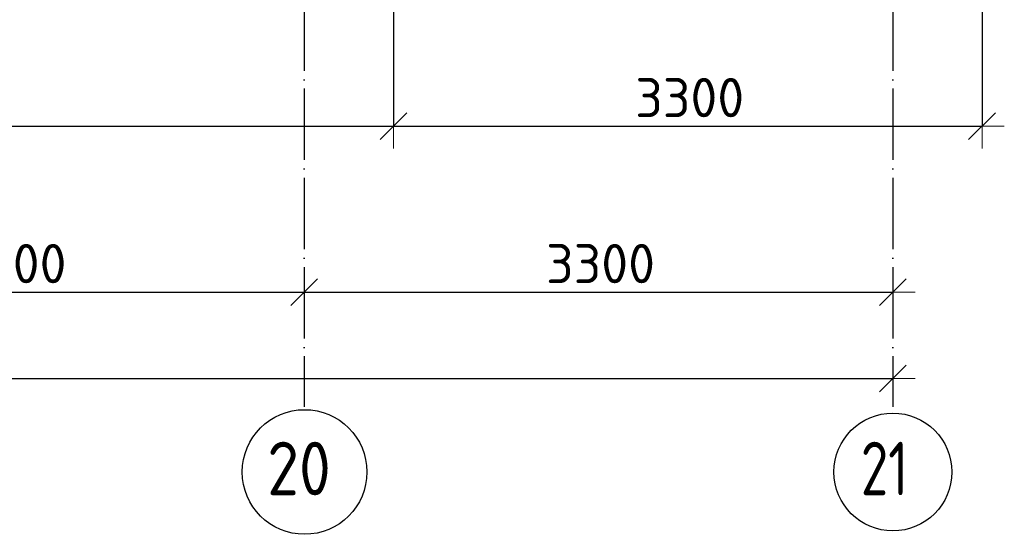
# Model space of a CAD drawing. Header units: millimetres. Extents: x 13527 to 139154, y -122592 to 61893.
# Tile 47 of 129: x 62484 to 68005, y -3662 to -777. Entities that reach past the tile are written whole.
import ezdxf

# ---------------------------------------------------------------- set-up
doc = ezdxf.new("R2010")
doc.units = ezdxf.units.MM
doc.header["$PDMODE"] = 65
doc.linetypes.add('______11', pattern=[500, 400, -50, 0, -50])
doc.linetypes.add('______5', pattern=[1100, 800, -100, 100, -100])
doc.layers.add('Осевая линия_ общее', color=7, linetype='______5', lineweight=13, true_color=0xa0a0a0)
doc.layers.add('Размерная линия_ общее', color=7, linetype='Continuous', lineweight=13)
doc.styles.add('ISOCPEUR', font='ISOCPEUR')
doc.dimstyles.new('DIMSTYLE_15', dxfattribs={"dimtxt": 220, "dimasz": 250, "dimexe": 0, "dimexo": 0, "dimgap": 110, "dimtad": 2, "dimdec": 0, "dimrnd": 1, "dimzin": 12, "dimdsep": 46, "dimtxsty": 'ISOCPEUR', "dimblk1": 'ALL_ML_STRICH', "dimblk2": 'ALL_ML_STRICH', "dimsah": 1, "dimcen": 0, "dimclrd": 7, "dimclre": 256, "dimclrt": 7, "dimadec": 0, "dimazin": 0, "dimtfac": 1, "dimtdec": 0, "dimtix": 1, "dimtmove": 2, "dimatfit": 3, "dimfxl": 0, "dimtzin": 0, "dimlwd": 0, "dimlwe": -3, "dimarcsym": 0})
doc.dimstyles.new('DIMSTYLE_5', dxfattribs={"dimtxt": 220, "dimasz": 250, "dimexe": 0, "dimexo": 0, "dimgap": 110, "dimtad": 2, "dimdec": 0, "dimrnd": 5, "dimzin": 12, "dimdsep": 46, "dimtxsty": 'ISOCPEUR', "dimblk1": 'ALL_ML_STRICH', "dimblk2": 'ALL_ML_STRICH', "dimsah": 1, "dimcen": 0, "dimclrd": 7, "dimclre": 256, "dimclrt": 7, "dimadec": 0, "dimazin": 0, "dimtfac": 1, "dimtdec": 0, "dimtix": 1, "dimtmove": 2, "dimatfit": 3, "dimfxl": 0, "dimtzin": 0, "dimlwd": 0, "dimlwe": -3, "dimarcsym": 0})

# ---------------------------------------------------------------- blocks, each defined once
blk = doc.blocks.new('ALL_ML_STRICH')
at = {"color": 0, "linetype": 'ByBlock', "lineweight": -2}
for p, q in [((0, -0.5), (0, 0.5)), ((-0.3, -0.3), (0.3, 0.3)), ((-1, 0), (0.5, 0))]:
    blk.add_line(p, q, dxfattribs=at)
blk = doc.blocks.new('*D31')
at = {"layer": 'DEFPOINTS', "color": 7, "linetype": 'Continuous', "lineweight": 13, "transparency": 33554687}
for p in [(59660, -650), (64580, -650), (59660, -1373.8)]:
    blk.add_point(p, dxfattribs=at)
at = {"layer": 'Размерная линия_ общее', "color": 253, "linetype": 'Continuous', "lineweight": -2, "true_color": 0xa0a0a0, "transparency": 33554687}
for p, q in [((59660, -670), (59660, -1373.8)), ((64580, -670), (64580, -1373.8))]:
    blk.add_line(p, q, dxfattribs=at)
at = {"layer": 'Размерная линия_ общее', "color": 7, "linetype": 'Continuous', "lineweight": -2, "transparency": 33554687}
blk.add_line((59660, -1373.8), (64580, -1373.8), dxfattribs=at)
at = {"layer": 'Размерная линия_ общее', "color": 7, "linetype": 'Continuous', "lineweight": 13, "transparency": 33554687, "xscale": 250, "yscale": 250, "zscale": 250, "rotation": 180}
blk.add_blockref('ALL_ML_STRICH', (59660, -1373.8), dxfattribs=at)
at = {"layer": 'Размерная линия_ общее', "color": 7, "linetype": 'Continuous', "lineweight": 13, "transparency": 33554687, "xscale": 250, "yscale": 250, "zscale": 250}
blk.add_blockref('ALL_ML_STRICH', (64580, -1373.8), dxfattribs=at)
at = {"layer": 'Размерная линия_ общее', "color": 7, "linetype": 'Continuous', "lineweight": 13, "transparency": 33554687, "insert": (62120, -1213.8), "char_height": 220, "width": 880, "attachment_point": 5, "style": 'ISOCPEUR'}
blk.add_mtext('\\A1;{4920}', dxfattribs=at)
blk = doc.blocks.new('*D32')
at = {"layer": 'DEFPOINTS', "color": 7, "linetype": 'Continuous', "lineweight": 13, "transparency": 33554687}
for p in [(67880, 600), (64580, -650), (64580, -1373.8)]:
    blk.add_point(p, dxfattribs=at)
at = {"layer": 'Размерная линия_ общее', "color": 253, "linetype": 'Continuous', "lineweight": -2, "true_color": 0xa0a0a0, "transparency": 33554687}
for p, q in [((67880, 580), (67880, -1373.8)), ((64580, -670), (64580, -1373.8))]:
    blk.add_line(p, q, dxfattribs=at)
at = {"layer": 'Размерная линия_ общее', "color": 7, "linetype": 'Continuous', "lineweight": -2, "transparency": 33554687}
blk.add_line((64580, -1373.8), (67880, -1373.8), dxfattribs=at)
at = {"layer": 'Размерная линия_ общее', "color": 7, "linetype": 'Continuous', "lineweight": 13, "transparency": 33554687, "xscale": 250, "yscale": 250, "zscale": 250, "rotation": 180}
blk.add_blockref('ALL_ML_STRICH', (64580, -1373.8), dxfattribs=at)
at = {"layer": 'Размерная линия_ общее', "color": 7, "linetype": 'Continuous', "lineweight": 13, "transparency": 33554687, "xscale": 250, "yscale": 250, "zscale": 250}
blk.add_blockref('ALL_ML_STRICH', (67880, -1373.8), dxfattribs=at)
at = {"layer": 'Размерная линия_ общее', "color": 7, "linetype": 'Continuous', "lineweight": 13, "transparency": 33554687, "insert": (66241, -1213.8), "char_height": 220, "width": 880, "attachment_point": 5, "style": 'ISOCPEUR'}
blk.add_mtext('\\A1;{3300}', dxfattribs=at)
blk = doc.blocks.new('*D543')
at = {"layer": 'DEFPOINTS', "color": 7, "linetype": 'Continuous', "lineweight": 13, "transparency": 33554687}
for p in [(60780, -2304.3), (64080, -2333), (60780, -2947.9)]:
    blk.add_point(p, dxfattribs=at)
at = {"layer": 'Размерная линия_ общее', "color": 253, "linetype": 'Continuous', "lineweight": -2, "true_color": 0xa0a0a0, "transparency": 33554687}
for p, q in [((60780, -2927.9), (60780, -2304.3)), ((64080, -2313), (64080, -2304.3))]:
    blk.add_line(p, q, dxfattribs=at)
at = {"layer": 'Размерная линия_ общее', "color": 7, "linetype": 'Continuous', "lineweight": -2, "transparency": 33554687}
blk.add_line((60780, -2304.3), (64080, -2304.3), dxfattribs=at)
at = {"layer": 'Размерная линия_ общее', "color": 7, "linetype": 'Continuous', "lineweight": 13, "transparency": 33554687, "xscale": 250, "yscale": 250, "zscale": 250, "rotation": 180}
blk.add_blockref('ALL_ML_STRICH', (60780, -2304.3), dxfattribs=at)
at = {"layer": 'Размерная линия_ общее', "color": 7, "linetype": 'Continuous', "lineweight": 13, "transparency": 33554687, "xscale": 250, "yscale": 250, "zscale": 250}
blk.add_blockref('ALL_ML_STRICH', (64080, -2304.3), dxfattribs=at)
at = {"layer": 'Размерная линия_ общее', "color": 7, "linetype": 'Continuous', "lineweight": 13, "transparency": 33554687, "insert": (62441, -2144.3), "char_height": 220, "width": 880, "attachment_point": 5, "style": 'ISOCPEUR'}
blk.add_mtext('\\A1;{3300}', dxfattribs=at)
blk = doc.blocks.new('*D544')
at = {"layer": 'DEFPOINTS', "color": 7, "linetype": 'Continuous', "lineweight": 13, "transparency": 33554687}
for p in [(67380, -2246.3), (64080, -2304.3), (64080, -2333)]:
    blk.add_point(p, dxfattribs=at)
at = {"layer": 'Размерная линия_ общее', "color": 253, "linetype": 'Continuous', "lineweight": -2, "true_color": 0xa0a0a0, "transparency": 33554687}
for p, q in [((64080, -2313), (64080, -2304.3)), ((67380, -2266.3), (67380, -2304.3))]:
    blk.add_line(p, q, dxfattribs=at)
at = {"layer": 'Размерная линия_ общее', "color": 7, "linetype": 'Continuous', "lineweight": -2, "transparency": 33554687}
blk.add_line((64080, -2304.3), (67380, -2304.3), dxfattribs=at)
at = {"layer": 'Размерная линия_ общее', "color": 7, "linetype": 'Continuous', "lineweight": 13, "transparency": 33554687, "xscale": 250, "yscale": 250, "zscale": 250, "rotation": 180}
blk.add_blockref('ALL_ML_STRICH', (64080, -2304.3), dxfattribs=at)
at = {"layer": 'Размерная линия_ общее', "color": 7, "linetype": 'Continuous', "lineweight": 13, "transparency": 33554687, "xscale": 250, "yscale": 250, "zscale": 250}
blk.add_blockref('ALL_ML_STRICH', (67380, -2304.3), dxfattribs=at)
at = {"layer": 'Размерная линия_ общее', "color": 7, "linetype": 'Continuous', "lineweight": 13, "transparency": 33554687, "insert": (65741, -2144.3), "char_height": 220, "width": 880, "attachment_point": 5, "style": 'ISOCPEUR'}
blk.add_mtext('\\A1;{3300}', dxfattribs=at)
blk = doc.blocks.new('*D545')
at = {"layer": 'DEFPOINTS', "color": 7, "linetype": 'Continuous', "lineweight": 13, "transparency": 33554687}
for p in [(25300, -2788.6), (25300, -2820.7), (67380, -2876.4)]:
    blk.add_point(p, dxfattribs=at)
at = {"layer": 'Размерная линия_ общее', "color": 253, "linetype": 'Continuous', "lineweight": -2, "true_color": 0xa0a0a0, "transparency": 33554687}
for p, q in [((25300, -2788.6), (25300, -2788.6)), ((67380, -2788.6), (67380, -2788.6))]:
    blk.add_line(p, q, dxfattribs=at)
at = {"layer": 'Размерная линия_ общее', "color": 7, "linetype": 'Continuous', "lineweight": -2, "transparency": 33554687}
blk.add_line((25300, -2788.6), (67380, -2788.6), dxfattribs=at)
at = {"layer": 'Размерная линия_ общее', "color": 7, "linetype": 'Continuous', "lineweight": 13, "transparency": 33554687, "xscale": 250, "yscale": 250, "zscale": 250, "rotation": 180}
blk.add_blockref('ALL_ML_STRICH', (25300, -2788.6), dxfattribs=at)
at = {"layer": 'Размерная линия_ общее', "color": 7, "linetype": 'Continuous', "lineweight": 13, "transparency": 33554687, "xscale": 250, "yscale": 250, "zscale": 250}
blk.add_blockref('ALL_ML_STRICH', (67380, -2788.6), dxfattribs=at)
at = {"layer": 'Размерная линия_ общее', "color": 7, "linetype": 'Continuous', "lineweight": 13, "transparency": 33554687, "insert": (46340, -2628.6), "char_height": 220, "width": 1100, "attachment_point": 5, "style": 'ISOCPEUR'}
blk.add_mtext('\\A1;{42080}', dxfattribs=at)

msp = doc.modelspace()

# ---------------------------------------------------------------- linework, layer by layer
at = {"layer": 'Осевая линия_ общее', "color": 253, "linetype": '______11', "lineweight": -3, "true_color": 0xa0a0a0, "transparency": 33554687}
for p, q in [((64080, 16340), (64080, -2947.9)), ((67380, 16340), (67380, -2947.9))]:
    msp.add_line(p, q, dxfattribs=at)
at = {"layer": 'Осевая линия_ общее', "color": 7, "linetype": 'Continuous', "lineweight": -3, "transparency": 33554687}
for centre, radius in [((64081.8, -3312.4), 349.3), ((67380.4, -3312.4), 330.4)]:
    msp.add_circle(centre, radius, dxfattribs=at)

# ---------------------------------------------------------------- texts
at = {"layer": 'Осевая линия_ общее', "color": 7, "linetype": 'Continuous', "lineweight": -3, "transparency": 33554687, "char_height": 300, "attachment_point": 7, "style": 'ISOCPEUR'}
for s, insert, width in [('\\W0.87;20', (63871.8, -3442.9), 550.812), ('\\W0.75;21', (67200.4, -3442.9), 472.281)]:
    msp.add_mtext(s, dxfattribs=dict(at, insert=insert, width=width))

# ---------------------------------------------------------------- dimensions: what is measured, and where the dimension line sits
at = {"layer": 'Размерная линия_ общее', "color": 7, "linetype": 'Continuous', "lineweight": 13, "transparency": 33554687}
for base, p1, p2, dimstyle, picture, middle in [((67880, -1373.8), (64580, -670), (67880, 580), 'DIMSTYLE_5', '*D32', (66241, -1213.8)), ((64580, -1373.8), (59660, -670), (64580, -670), 'DIMSTYLE_5', '*D31', (62120, -1213.8)), ((64080, -2304.3), (60780, -2927.9), (64080, -2313), 'DIMSTYLE_5', '*D543', (62441, -2144.3)), ((67380, -2304.3), (64080, -2313), (67380, -2266.3), 'DIMSTYLE_5', '*D544', (65741, -2144.3)), ((67380, -2788.6), (25300, -2788.6), (67380, -2788.6), 'DIMSTYLE_15', '*D545', (46340, -2628.6))]:
    dim = msp.add_linear_dim(base=base, p1=p1, p2=p2, dimstyle=dimstyle, override={"dimpost": '<>', "dimclrd": 7, "dimclre": 253, "dimclrt": 7, "dimlwd": 0, "dimlwe": 65533}, dxfattribs=at)
    dim.commit()
    dim.dimension.update_dxf_attribs({"geometry": picture, "text_midpoint": middle, "dimtype": 160})

doc.saveas('drawing.dxf')
